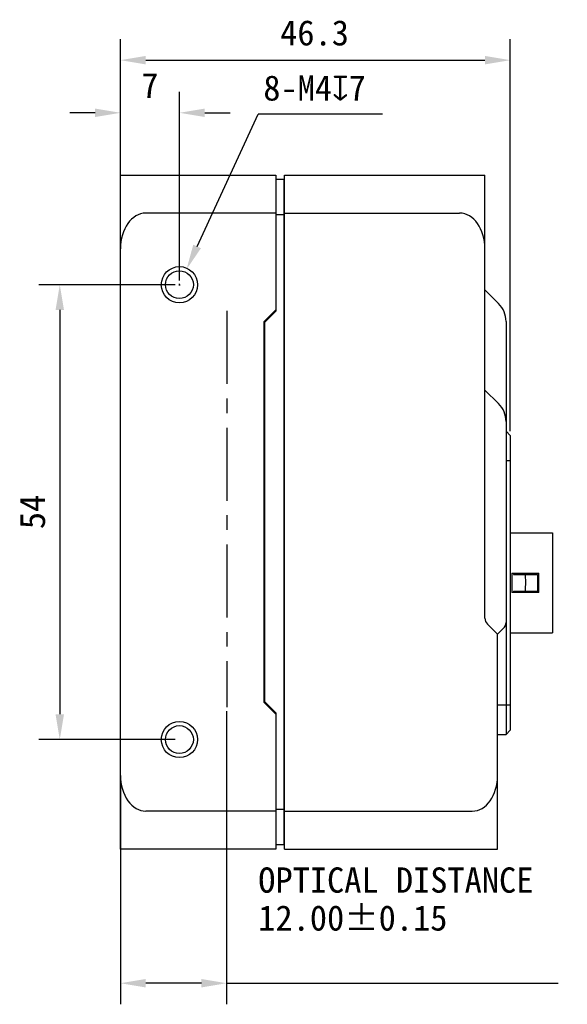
# Model space of a CAD drawing. Header units: millimetres. Extents: x 35 to 359, y 100 to 245.
# Tile 2 of 3: x 179 to 244, y 128 to 245. Entities that reach past the tile are written whole.
import ezdxf

# ---------------------------------------------------------------- set-up
doc = ezdxf.new("R2010")
doc.units = ezdxf.units.MM
doc.header["$LTSCALE"] = 23.1
doc.header["$PDMODE"] = 3
doc.header["$PDSIZE"] = 8
doc.linetypes.add('CENTER', pattern=[0.6, 0.375, -0.075, 0.075, -0.075])
doc.layers.get('0').update_dxf_attribs({"linetype": 'CONTINUOUS'})
doc.layers.get('Defpoints').update_dxf_attribs({"linetype": 'CONTINUOUS'})
doc.layers.add('00_COMPONENTS', color=7, linetype='CONTINUOUS')
doc.layers.add('51__DRAFT_DIMS', color=7, linetype='CONTINUOUS')
doc.styles.get("Standard").update_dxf_attribs({"font": 'simfang.ttf'})
doc.dimstyles.new('DIMSTYLE_1', dxfattribs={"dimtxt": 3, "dimasz": 3, "dimexe": 2.5, "dimexo": 0.5, "dimgap": 0.75, "dimtad": 1, "dimdsep": 46, "dimtxsty": 'STANDARD', "dimblk": '_FILLED', "dimblk1": '_FILLED', "dimblk2": '_FILLED', "dimcen": 0.09, "dimclrt": 3, "dimazin": 2, "dimtp": 0.3, "dimtm": 0.3, "dimtfac": 1, "dimtofl": 0, "dimtmove": 0, "dimatfit": 3, "dimldrblk": '_FILLED', "dimfxl": 1, "dimtolj": 1, "dimarcsym": 0})
doc.dimstyles.new('DIMSTYLE_2', dxfattribs={"dimtxt": 3, "dimasz": 3, "dimexe": 2.5, "dimexo": 0.5, "dimtad": 1, "dimdsep": 46, "dimtxsty": 'STANDARD', "dimblk": '_FILLED', "dimblk1": '_FILLED', "dimblk2": '_FILLED', "dimcen": 0.09, "dimclrt": 3, "dimazin": 2, "dimtp": 0.1, "dimtm": 0.1, "dimtfac": 1, "dimtofl": 0, "dimtmove": 0, "dimatfit": 1, "dimldrblk": '_FILLED', "dimfxl": 1, "dimtolj": 1, "dimarcsym": 0})
doc.dimstyles.new('DIMSTYLE_3', dxfattribs={"dimtxt": 3, "dimasz": 3, "dimexe": 2.5, "dimexo": 0.5, "dimgap": 0.75, "dimtad": 1, "dimdsep": 46, "dimtxsty": 'STANDARD', "dimblk": '_FILLED', "dimblk1": '_FILLED', "dimblk2": '_FILLED', "dimcen": 0.09, "dimclrt": 3, "dimazin": 2, "dimtp": 0.2, "dimtm": 0.2, "dimtfac": 1, "dimtofl": 0, "dimtmove": 0, "dimatfit": 3, "dimldrblk": '_FILLED', "dimfxl": 1, "dimtolj": 1, "dimarcsym": 0})

# ---------------------------------------------------------------- blocks, each defined once
blk = doc.blocks.new('_FILLED')
at = {"color": 0, "linetype": 'ByBlock'}
blk.add_solid([(0, 0), (-1, 0.167), (-1, -0.167)], dxfattribs=at)
blk = doc.blocks.new('*D12')
at = {"layer": '51__DRAFT_DIMS', "color": 0, "lineweight": -2}
for p, q in [((191.08, 217.98), (191.08, 242.38)), ((237.33, 195.83), (237.33, 242.38)), ((194.08, 239.88), (234.33, 239.88))]:
    blk.add_line(p, q, dxfattribs=at)
at = {"layer": 'Defpoints', "color": 0}
for p in [(237.33, 239.88), (191.08, 217.48), (237.33, 195.33)]:
    blk.add_point(p, dxfattribs=at)
at = {"layer": '51__DRAFT_DIMS', "color": 0, "linetype": 'ByBlock', "lineweight": -2, "xscale": 3, "yscale": 3, "zscale": 3, "rotation": 180}
blk.add_blockref('_FILLED', (191.08, 239.88), dxfattribs=at)
at = {"layer": '51__DRAFT_DIMS', "color": 0, "linetype": 'ByBlock', "lineweight": -2, "xscale": 3, "yscale": 3, "zscale": 3}
blk.add_blockref('_FILLED', (237.33, 239.88), dxfattribs=at)
at = {"layer": '51__DRAFT_DIMS', "color": 3, "insert": (214.11, 244.63), "char_height": 3, "attachment_point": 2, "line_spacing_factor": 0.9}
blk.add_mtext('\\A1;{{\\C8;46.3}}', dxfattribs=at)
blk = doc.blocks.new('*D13')
at = {"layer": '51__DRAFT_DIMS', "color": 0, "lineweight": -2}
for p in [(200.17, 217.76), (222.16, 233.46)]:
    blk.add_line(p, (207.41, 233.46), dxfattribs=at)
at = {"layer": '51__DRAFT_DIMS', "color": 0}
for p, q in [((197.99, 213.22), (198.17, 213.22)), ((198.08, 213.13), (198.08, 213.31))]:
    blk.add_line(p, q, dxfattribs=at)
at = {"layer": 'Defpoints', "color": 0}
for p in [(198.92, 215.04), (197.24, 211.41)]:
    blk.add_point(p, dxfattribs=at)
at = {"layer": '51__DRAFT_DIMS', "color": 0, "linetype": 'ByBlock', "lineweight": -2, "xscale": 3, "yscale": 3, "zscale": 3, "rotation": 245.2501794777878}
blk.add_blockref('_FILLED', (198.92, 215.04), dxfattribs=at)
at = {"layer": '51__DRAFT_DIMS', "color": 3, "insert": (208.03, 238.08), "char_height": 3, "attachment_point": 1, "line_spacing_factor": 0.9}
blk.add_mtext('\\A1;{{\\C8;8-M4\\fgdt|b0|i0|c134|p2;x\\fFangSong|b0|i0|c134|p49;7}}', dxfattribs=at)
blk = doc.blocks.new('*D14')
at = {"layer": '51__DRAFT_DIMS', "color": 0, "lineweight": -2}
for p, q in [((197.58, 213.22), (181.38, 213.22)), ((183.88, 210.22), (183.88, 162.22)), ((197.58, 159.22), (181.38, 159.22))]:
    blk.add_line(p, q, dxfattribs=at)
at = {"layer": 'Defpoints', "color": 0}
for p in [(198.08, 213.22), (183.88, 159.22), (198.08, 159.22)]:
    blk.add_point(p, dxfattribs=at)
at = {"layer": '51__DRAFT_DIMS', "color": 0, "linetype": 'ByBlock', "lineweight": -2, "xscale": 3, "yscale": 3, "zscale": 3}
for p, rotation in [((183.88, 213.22), 90), ((183.88, 159.22), 270)]:
    blk.add_blockref('_FILLED', p, dxfattribs=dict(at, rotation=rotation))
at = {"layer": '51__DRAFT_DIMS', "color": 3, "insert": (179.13, 186.24), "char_height": 3, "attachment_point": 2, "rotation": 90, "line_spacing_factor": 0.9}
blk.add_mtext('\\A1;{{\\C8;54}}', dxfattribs=at)
blk = doc.blocks.new('*D15')
at = {"layer": '51__DRAFT_DIMS', "color": 0, "lineweight": -2}
for p, q in [((191.08, 220.87), (191.08, 236.13)), ((198.08, 213.72), (198.08, 236.13)), ((188.08, 233.63), (185.08, 233.63)), ((201.08, 233.63), (204.08, 233.63))]:
    blk.add_line(p, q, dxfattribs=at)
at = {"layer": 'Defpoints', "color": 0}
for p in [(191.08, 233.63), (191.08, 220.37), (198.08, 213.22)]:
    blk.add_point(p, dxfattribs=at)
at = {"layer": '51__DRAFT_DIMS', "color": 0, "linetype": 'ByBlock', "lineweight": -2, "xscale": 3, "yscale": 3, "zscale": 3}
blk.add_blockref('_FILLED', (191.08, 233.63), dxfattribs=at)
at = {"layer": '51__DRAFT_DIMS', "color": 0, "linetype": 'ByBlock', "lineweight": -2, "xscale": 3, "yscale": 3, "zscale": 3, "rotation": 180}
blk.add_blockref('_FILLED', (198.08, 233.63), dxfattribs=at)
at = {"layer": '51__DRAFT_DIMS', "color": 3, "insert": (194.58, 238.38), "char_height": 3, "attachment_point": 2, "line_spacing_factor": 0.9}
blk.add_mtext('\\A1;{{\\C8;7}}', dxfattribs=at)
blk = doc.blocks.new('*D18')
at = {"layer": '51__DRAFT_DIMS', "color": 0, "lineweight": -2}
for p, q in [((203.68, 162.58), (203.68, 127.79)), ((191.08, 154.46), (191.08, 127.79)), ((200.68, 130.29), (194.08, 130.29)), ((203.68, 130.29), (243, 130.29))]:
    blk.add_line(p, q, dxfattribs=at)
at = {"layer": 'Defpoints', "color": 0}
for p in [(203.68, 163.08), (191.08, 154.96), (191.08, 130.29)]:
    blk.add_point(p, dxfattribs=at)
at = {"layer": '51__DRAFT_DIMS', "color": 0, "linetype": 'ByBlock', "lineweight": -2, "xscale": 3, "yscale": 3, "zscale": 3, "rotation": 180}
blk.add_blockref('_FILLED', (191.08, 130.29), dxfattribs=at)
at = {"layer": '51__DRAFT_DIMS', "color": 0, "linetype": 'ByBlock', "lineweight": -2, "xscale": 3, "yscale": 3, "zscale": 3}
blk.add_blockref('_FILLED', (203.68, 130.29), dxfattribs=at)
at = {"layer": '51__DRAFT_DIMS', "color": 3, "insert": (207.43, 144.04), "char_height": 3, "attachment_point": 1, "line_spacing_factor": 0.9}
blk.add_mtext('\\A1;{{\\C8;OPTICAL DISTANCE\\P12.00%%P0.15}\\P }', dxfattribs=at)

msp = doc.modelspace()

# ---------------------------------------------------------------- linework, layer by layer
at = {"color": 8, "linetype": 'CENTER'}
msp.add_line((203.684, 210.101), (203.684, 163.082), dxfattribs=at)
at = {"layer": '00_COMPONENTS', "color": 7}
for p, q in [((191.079, 146.221), (191.079, 226.221)), ((191.079, 226.221), (209.509, 226.221)), ((209.509, 226.221), (209.509, 210.221)), ((209.559, 210.101), (209.559, 225.721)), ((210.509, 225.721), (209.559, 225.721)), ((210.509, 146.721), (210.509, 225.721)), ((210.559, 146.221), (210.559, 226.221)), ((210.559, 226.221), (234.329, 226.221)), ((234.329, 173.636), (234.329, 226.221)), ((209.559, 224.871), (209.509, 224.871)), ((210.559, 224.871), (210.509, 224.871)), ((209.509, 221.721), (194.079, 221.721)), ((210.509, 221.514), (209.559, 221.514)), ((210.559, 221.721), (231.329, 221.721)), ((235.95, 210.99), (234.329, 212.611)), ((208.129, 208.841), (209.509, 210.221)), ((209.559, 210.101), (208.179, 208.721)), ((208.129, 163.601), (208.129, 208.841)), ((208.179, 208.721), (208.179, 163.721)), ((236.829, 208.869), (236.829, 159.831)), ((235.95, 199.1), (234.329, 200.721)), ((237.329, 195.331), (236.829, 195.831)), ((237.329, 195.331), (237.329, 160.331)), ((237.329, 183.781), (242.329, 183.781)), ((242.329, 183.781), (242.329, 171.882)), ((237.529, 178.981), (240.729, 178.981)), ((237.529, 178.981), (237.529, 176.681)), ((237.729, 178.981), (237.729, 178.831)), ((240.729, 176.681), (240.729, 178.981)), ((237.729, 178.831), (240.553, 178.831)), ((240.554, 178.831), (240.554, 176.831)), ((240.554, 178.681), (240.729, 178.681)), ((240.554, 178.611), (240.729, 178.611)), ((240.554, 178.011), (240.729, 178.011)), ((240.729, 176.681), (237.529, 176.681)), ((237.729, 176.831), (240.553, 176.831)), ((237.729, 176.831), (237.729, 176.681)), ((237.729, 176.751), (240.729, 176.751)), ((240.554, 177.031), (240.729, 177.031)), ((235.829, 171.721), (234.622, 172.928)), ((235.829, 171.721), (236.536, 172.428)), ((237.329, 171.881), (242.329, 171.881)), ((235.829, 146.221), (235.829, 171.721)), ((208.179, 163.721), (209.559, 162.341)), ((209.509, 162.221), (208.129, 163.601)), ((209.509, 162.221), (209.509, 146.221)), ((209.559, 146.721), (209.559, 162.341)), ((237.329, 160.331), (236.829, 159.831)), ((235.829, 159.831), (236.829, 159.831)), ((210.509, 150.928), (209.559, 150.928)), ((209.509, 150.721), (194.079, 150.721)), ((210.559, 150.721), (232.829, 150.721)), ((209.559, 147.571), (209.509, 147.571)), ((210.559, 147.571), (210.509, 147.571)), ((209.509, 146.221), (191.079, 146.221)), ((210.509, 146.721), (209.559, 146.721)), ((210.559, 146.221), (235.829, 146.221))]:
    msp.add_line(p, q, dxfattribs=at)
at = {"layer": '00_COMPONENTS', "color": 4}
for p, q in [((237.329, 192.331), (236.829, 192.331)), ((235.829, 163.331), (237.329, 163.331)), ((209.559, 153.766), (209.509, 153.766)), ((210.559, 153.766), (210.509, 153.766)), ((209.559, 149.523), (209.509, 149.523)), ((209.559, 149.421), (209.509, 149.421)), ((209.559, 149.329), (209.509, 149.329)), ((210.559, 149.523), (210.509, 149.523)), ((210.559, 149.329), (210.509, 149.329))]:
    msp.add_line(p, q, dxfattribs=at)
at = {"layer": '00_COMPONENTS', "color": 7}
for centre, radius in [((198.079, 213.221), 2.15), ((198.079, 213.221), 1.65), ((198.079, 159.221), 2.15), ((198.079, 159.221), 1.65)]:
    msp.add_circle(centre, radius, dxfattribs=at)
for centre, radius, start, end in [((233.829, 208.869), 3, 0, 45), ((233.829, 196.979), 3, 0, 45), ((235.329, 173.636), 1, 180, 225), ((235.829, 173.136), 1, 315, 360)]:
    msp.add_arc(centre, radius, start, end, dxfattribs=at)
for centre, start_param, end_param in [((194.079, 217.479), 0, 1.5707963), ((231.329, 217.479), -1.5707963, 0), ((194.079, 154.964), 1.5707963, 3.1415927), ((232.829, 154.964), 3.1415927, 4.712389)]:
    msp.add_ellipse(centre, major_axis=(0, 4.243), ratio=0.7071068, start_param=start_param, end_param=end_param, dxfattribs=at)
for points, knots in [([(239.108, 178.831), (239.11, 178.749), (239.119, 178.415), (239.126, 178.082), (239.126, 177.831)], [0, 0, 0, 0, 0.247986, 1, 1, 1, 1]), ([(239.126, 177.831), (239.126, 177.748), (239.124, 177.414), (239.114, 177.081), (239.108, 176.831)], [0, 0, 0, 0, 0.2514369, 1, 1, 1, 1])]:
    msp.add_open_spline(points, degree=3, knots=knots, dxfattribs=at)

# ---------------------------------------------------------------- dimensions: what is measured, and where the dimension line sits
at = {"layer": '51__DRAFT_DIMS', "color": 8}
dim = msp.add_linear_dim(base=(237.329, 239.883), p1=(191.079, 217.479), p2=(237.329, 195.331), text='{{\\C8;46.3}}', dimstyle='DIMSTYLE_1', dxfattribs=at)
dim.commit()
dim.dimension.update_dxf_attribs({"geometry": '*D12', "text_midpoint": (214.107, 239.883), "dimtype": 160})
for base, p1, p2, angle, text, dimstyle, picture, middle in [((191.079, 233.628), (198.079, 213.221), (191.079, 220.371), 180, '{{\\C8;<>}}', 'DIMSTYLE_3', '*D15', (194.579, 233.628)), ((183.876, 159.221), (198.079, 213.221), (198.079, 159.221), 270, '{{\\C8;<>}}', 'DIMSTYLE_1', '*D14', (183.876, 186.242)), ((191.079, 130.288), (203.684, 163.082), (191.079, 154.964), 180, '{{\\C8;OPTICAL DISTANCE\\P12.00%%P0.15}\\P }', 'DIMSTYLE_3', '*D18', (224.843, 130.288))]:
    dim = msp.add_linear_dim(base=base, p1=p1, p2=p2, angle=angle, text=text, dimstyle=dimstyle, dxfattribs=at)
    dim.commit()
    dim.dimension.update_dxf_attribs({"geometry": picture, "text_midpoint": middle, "dimtype": 160})
dim = msp.add_diameter_dim_2p(p1=(197.242, 211.405), p2=(198.916, 215.038), text='{{\\C8;8-M<>\\fgdt|b0|i0|c134|p2;x\\fFangSong|b0|i0|c134|p49;7}}', dimstyle='DIMSTYLE_2', override={"dimtih": 1, "dimtoh": 1, "dimpost": '<>'}, dxfattribs=at)
dim.commit()
dim.dimension.update_dxf_attribs({"geometry": '*D13', "text_midpoint": (215.095, 233.457), "dimtype": 163})

doc.saveas('drawing.dxf')
